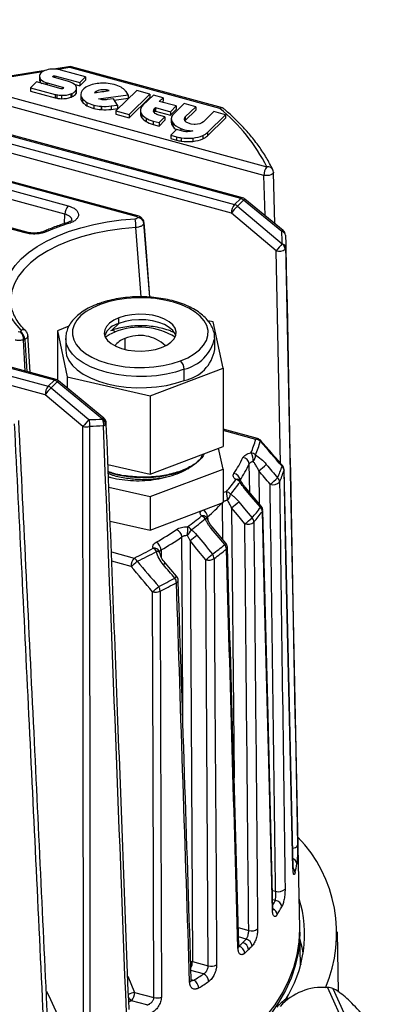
# Paper-space layout '_Trimétrica' of a CAD drawing. Header units: millimetres. Extents: x -45 to 45, y -53 to 63.
# Tile 5 of 5: x 12 to 40, y -13 to 62. Entities that reach past the tile are written whole.
import ezdxf

# ---------------------------------------------------------------- set-up
doc = ezdxf.new("R2010")
doc.units = ezdxf.units.MM

psp = doc.layouts.new('_Trimétrica')

# ---------------------------------------------------------------- linework, layer by layer
at = {"color": 7, "linetype": 'Continuous', "lineweight": 25}
for p, q in [((-10.992, 62.125), (30.482, 50.853)), ((30.249, 50.204), (-11.226, 61.476)), ((28.475, 48.432), (-13.74, 59.905)), ((28.606, 48.486), (-13.609, 59.959)), ((-14.215, 59.442), (28, 47.969)), ((27.767, 47.32), (-14.448, 58.793)), ((13.365, 58.216), (8.948, 57.512)), ((13.301, 58.128), (9.026, 57.447)), ((15.307, 58.525), (14.157, 58.342)), ((15.385, 58.46), (14.493, 58.318)), ((16.598, 57.759), (14.714, 58.271)), ((26.877, 55.336), (15.385, 58.46)), ((27.076, 55.372), (15.516, 58.513)), ((12.834, 57.354), (12.385, 56.915)), ((14.72, 56.841), (12.834, 57.354)), ((13.07, 57.793), (13.07, 57.535)), ((13.132, 57.604), (13.132, 57.347)), ((13.132, 57.347), (13.25, 57.241)), ((13.569, 57.313), (13.569, 57.154)), ((15.284, 57.402), (14.135, 57.715)), ((14.258, 57.835), (16.149, 57.321)), ((14.258, 57.835), (14.258, 57.681)), ((16.149, 57.321), (16.598, 57.759)), ((16.149, 57.064), (16.598, 57.502)), ((16.149, 57.321), (16.149, 57.064)), ((16.598, 57.759), (16.598, 57.502)), ((-17.067, 56.658), (15.258, 47.873)), ((20.469, 47.049), (-16.592, 57.121)), ((20.6, 47.103), (-16.461, 57.175)), ((12.385, 56.915), (14.263, 56.405)), ((12.385, 56.915), (12.385, 56.658)), ((12.385, 56.658), (14.263, 56.148)), ((13.668, 57.281), (14.833, 56.964)), ((13.668, 57.281), (13.668, 57.127)), ((14.833, 56.964), (14.833, 56.838)), ((14.88, 56.947), (14.88, 56.856)), ((15.737, 57.176), (16.149, 57.064)), ((15.878, 56.733), (15.878, 56.476)), ((15.878, 56.476), (15.914, 56.621)), ((15.917, 56.621), (15.917, 56.878)), ((17.409, 56.636), (17.409, 56.552)), ((18.198, 56.749), (18.198, 56.665)), ((18.299, 56.729), (18.299, 56.68)), ((20.516, 56.695), (18.922, 55.139)), ((19.853, 56.378), (19.696, 56.617)), ((21.524, 56.421), (20.516, 56.695)), ((15.024, 47.224), (-17.3, 56.009)), ((14.263, 56.405), (14.263, 56.148)), ((14.395, 56.374), (14.395, 56.117)), ((14.755, 56.334), (14.755, 56.077)), ((15.473, 56.438), (15.473, 56.181)), ((15.558, 56.473), (15.558, 56.216)), ((16.232, 56.401), (16.232, 56.144)), ((16.232, 56.385), (16.232, 56.127)), ((16.359, 56.077), (16.359, 55.82)), ((16.708, 55.795), (16.708, 55.538)), ((17.601, 56.052), (19.853, 56.378)), ((18.726, 56.069), (18.256, 56.001)), ((19.042, 55.587), (18.726, 56.069)), ((18.793, 55.967), (19.853, 56.121)), ((19.853, 56.378), (19.853, 56.121)), ((19.93, 54.865), (21.524, 56.421)), ((19.93, 54.608), (21.524, 56.164)), ((21.789, 56.349), (20.993, 55.572)), ((21.524, 56.421), (21.524, 56.164)), ((22.529, 56.148), (21.789, 56.349)), ((22.243, 55.868), (22.529, 56.148)), ((23.539, 55.516), (22.243, 55.868)), ((22.449, 55.812), (22.529, 55.89)), ((22.529, 56.148), (22.529, 55.89)), ((17.232, 55.59), (17.232, 55.333)), ((17.794, 55.495), (17.815, 55.494)), ((17.794, 55.495), (17.794, 55.238)), ((17.794, 55.238), (17.815, 55.236)), ((17.815, 55.494), (17.815, 55.236)), ((18.55, 55.516), (19.042, 55.587)), ((18.55, 55.516), (18.55, 55.258)), ((18.55, 55.258), (19.042, 55.33)), ((18.922, 55.139), (18.922, 54.882)), ((18.922, 55.139), (19.93, 54.865)), ((19.042, 55.587), (19.042, 55.33)), ((20.805, 55.172), (20.805, 54.914)), ((21.863, 55.302), (21.863, 55.045)), ((21.949, 55.388), (23.09, 55.078)), ((21.949, 55.388), (21.949, 55.13)), ((21.949, 55.13), (23.09, 54.82)), ((23.09, 55.078), (23.539, 55.516)), ((23.09, 54.82), (23.539, 55.259)), ((23.09, 55.078), (23.09, 54.82)), ((24.146, 55.704), (23.351, 54.927)), ((23.539, 55.516), (23.539, 55.259)), ((25.042, 55.461), (24.146, 55.704)), ((24.237, 54.675), (25.042, 55.461)), ((24.237, 54.418), (25.042, 55.203)), ((25.042, 55.461), (25.042, 55.203)), ((26.428, 55.084), (25.623, 54.299)), ((27.323, 54.841), (26.428, 55.084)), ((11.967, 45.801), (-19.444, 54.338)), ((12.098, 45.855), (-19.313, 54.392)), ((18.922, 54.882), (19.93, 54.608)), ((19.93, 54.865), (19.93, 54.608)), ((20.91, 54.874), (20.91, 54.617)), ((21.233, 54.589), (21.233, 54.331)), ((21.766, 54.366), (22.231, 54.24)), ((21.766, 54.366), (21.766, 54.109)), ((22.68, 54.678), (22.218, 54.804)), ((22.231, 54.24), (22.68, 54.678)), ((22.231, 53.982), (22.68, 54.421)), ((22.68, 54.678), (22.68, 54.421)), ((23.162, 54.527), (23.162, 54.27)), ((24.2, 54.387), (24.189, 54.405)), ((24.237, 54.675), (24.237, 54.418)), ((25.945, 53.496), (27.323, 54.841)), ((25.945, 53.238), (27.323, 54.583)), ((27.323, 54.841), (27.323, 54.583)), ((21.766, 54.109), (22.231, 53.982)), ((22.231, 54.24), (22.231, 53.982)), ((23.57, 53.718), (23.121, 53.279)), ((23.268, 54.229), (23.268, 53.972)), ((24.039, 53.591), (23.57, 53.718)), ((23.896, 53.796), (23.896, 53.629)), ((23.121, 53.279), (23.572, 53.157)), ((23.121, 53.279), (23.121, 53.022)), ((23.121, 53.022), (23.572, 52.9)), ((23.572, 53.157), (23.572, 52.9)), ((23.929, 53.082), (23.929, 52.825)), ((24.806, 53.065), (24.806, 52.808)), ((25.569, 53.256), (25.569, 52.999)), ((25.945, 53.496), (25.945, 53.238)), ((30.339, 47.119), (30.249, 50.204)), ((31.093, 46.499), (30.979, 50.411)), ((28, 47.969), (28.475, 48.432)), ((28.696, 48.314), (28.221, 47.851)), ((31.623, 45.909), (28.696, 48.314)), ((31.72, 45.984), (28.792, 48.39)), ((28.221, 47.851), (31.657, 44.962)), ((14.995, 46.515), (15.024, 47.224)), ((31.203, 44.43), (27.767, 47.32)), ((14.346, 34.568), (-27.869, 46.041)), ((20.86, 40.903), (20.457, 46.202)), ((21.07, 46.599), (21.274, 44.027)), ((21.514, 40.88), (21.07, 46.541)), ((-28.475, 45.523), (13.74, 34.05)), ((14.215, 34.514), (-28, 45.987)), ((13.507, 33.401), (-28.708, 44.875)), ((31.932, 44.859), (31.936, 44.658)), ((32.998, -7.446), (31.933, 44.859)), ((21.53, 40.879), (21.28, 43.996)), ((31.524, 28.157), (31.203, 44.43)), ((19.159, 38.872), (19.159, 39.3)), ((15.327, 38.644), (14.444, 38.311)), ((19.159, 38.872), (18.578, 38.316)), ((26.374, 38.98), (25.971, 39.071)), ((27.123, 35.432), (26.374, 38.98)), ((12.352, 35.11), (12.187, 38.012)), ((14.444, 38.311), (15.194, 34.764)), ((14.444, 38.311), (14.444, 34.529)), ((15.084, 37.729), (15.084, 36.872)), ((19.602, 37.703), (19.602, 36.879)), ((26.484, 36.872), (26.484, 37.729)), ((11.983, 35.21), (11.858, 37.608)), ((11.952, 37.642), (12.109, 35.176)), ((15.194, 34.764), (21.533, 33.324)), ((15.194, 34.764), (15.194, 33.928)), ((21.533, 33.324), (27.123, 35.432)), ((24.151, 34.503), (24.151, 35.36)), ((27.123, 35.432), (27.123, 29.432)), ((13.74, 34.05), (14.215, 34.514)), ((14.436, 34.396), (13.961, 33.933)), ((13.961, 33.933), (16.858, 31.497)), ((17.909, 31.542), (14.436, 34.396)), ((18.005, 31.618), (14.532, 34.471)), ((16.403, 30.966), (13.507, 33.401)), ((21.533, 33.324), (21.533, 27.324)), ((29.763, 30.044), (27.123, 30.762)), ((29.632, 29.99), (27.123, 30.672)), ((21.533, 27.324), (27.123, 29.432)), ((27.123, 27.718), (26.788, 29.306)), ((18.312, 28.056), (21.533, 27.324)), ((29.164, 25.909), (29.134, 28.11)), ((21.533, 25.61), (27.123, 27.718)), ((23.737, 27.508), (23.737, 27.465)), ((27.123, 27.718), (27.123, 25.146)), ((29.862, 27.58), (29.896, 25.043)), ((28.434, 26.872), (28.434, 26.839)), ((18.38, 26.326), (21.533, 25.61)), ((27.123, 25.932), (27.381, 25.984)), ((21.533, 25.61), (21.533, 23.038)), ((21.533, 23.038), (27.123, 25.146)), ((27.117, 22.304), (27.091, 25.134)), ((18.481, 23.731), (21.533, 23.038)), ((25.946, 24.048), (25.951, 23.846)), ((27.339, 22.041), (26.308, 23.262)), ((18.573, 21.377), (20.321, 20.902)), ((22.379, 21.516), (22.396, 20.976)), ((20.087, 20.254), (18.601, 20.658)), ((23.567, 19.511), (22.685, 20.527)), ((30.905, -4.55), (31.151, -4.617)), ((31.135, -5.325), (30.923, -5.267)), ((28.294, -7.399), (29.087, -7.615)), ((28.899, -8.276), (28.314, -8.117)), ((33.051, -10.275), (32.999, -7.748)), ((35.95, -12.338), (35.875, -7.726)), ((28.334, -8.812), (28.347, -8.815)), ((24.783, -10.004), (25.99, -10.332)), ((33.071, -10.197), (33.048, -10.127)), ((33.048, -10.158), (33.067, -10.213)), ((19.845, -11.126), (20.355, -12.359)), ((25.633, -10.947), (24.671, -10.686)), ((24.685, -11.416), (24.695, -11.399)), ((24.694, -11.381), (24.879, -11.432)), ((35.113, -11.986), (37.771, -17.893)), ((35.527, -12.052), (38.395, -18.424)), ((20.355, -12.359), (21.829, -12.76)), ((33.849, -12.069), (33.606, -12.12)), ((21.288, -13.325), (20.122, -13.008))]:
    psp.add_line(p, q, dxfattribs=at)
at = {"color": 7, "linetype": 'Continuous', "lineweight": 25, "flags": 128}
for points in [[(30.982, 50.439), (30.981, 50.425), (30.954, 50.356), (30.889, 50.292), (30.79, 50.24), (30.665, 50.203), (30.526, 50.183), (30.383, 50.184), (30.249, 50.204)], [(11.671, 38.36), (11.207, 38.874), (10.843, 39.407), (10.581, 39.957), (10.423, 40.517), (10.371, 41.082), (10.425, 41.648), (10.585, 42.207), (10.85, 42.757), (11.217, 43.29), (11.682, 43.803), (12.241, 44.29), (12.889, 44.747), (13.62, 45.169), (14.427, 45.554), (15.302, 45.896), (16.238, 46.193), (17.224, 46.442), (18.253, 46.64), (19.315, 46.787), (20.399, 46.879)], [(20.457, 46.202), (19.367, 46.108), (18.301, 45.956), (17.27, 45.75), (16.286, 45.49), (15.359, 45.18), (14.497, 44.823), (13.711, 44.423), (13.007, 43.984), (12.394, 43.51), (11.878, 43.006), (11.465, 42.478), (11.157, 41.931), (10.96, 41.371), (10.874, 40.803), (10.871, 40.596)], [(21.062, 46.65), (21.055, 46.678), (21.049, 46.695)], [(23.856, 35.997), (24.421, 36.244), (24.913, 36.53), (25.321, 36.849), (25.636, 37.195), (25.853, 37.56), (25.966, 37.938), (25.974, 38.32), (25.876, 38.699), (25.675, 39.067), (25.374, 39.416), (24.98, 39.74), (24.5, 40.031), (23.944, 40.284), (23.324, 40.494), (22.653, 40.657), (21.943, 40.768), (21.21, 40.827), (20.468, 40.831), (19.733, 40.78), (19.019, 40.677), (18.34, 40.522), (17.712, 40.319)], [(17.712, 40.319), (17.146, 40.071), (16.654, 39.785), (16.247, 39.466), (15.931, 39.12), (15.715, 38.755), (15.601, 38.377), (15.593, 37.995), (15.691, 37.616), (15.893, 37.248), (16.194, 36.899), (16.588, 36.575), (17.068, 36.284), (17.623, 36.031), (18.243, 35.821), (18.915, 35.658), (19.624, 35.547), (20.358, 35.488), (21.1, 35.484), (21.835, 35.535), (22.549, 35.638), (23.227, 35.793), (23.856, 35.997)], [(19.159, 39.3), (18.758, 39.115), (18.434, 38.893), (18.2, 38.643), (18.066, 38.374), (18.036, 38.097), (18.112, 37.822), (18.291, 37.56), (18.565, 37.321), (18.924, 37.114), (19.355, 36.947), (19.841, 36.827), (20.363, 36.758), (20.902, 36.743), (21.436, 36.782), (21.944, 36.873), (22.408, 37.015)], [(22.408, 37.015), (22.81, 37.2), (23.134, 37.422), (23.367, 37.672), (23.502, 37.941), (23.531, 38.218), (23.455, 38.493), (23.277, 38.755), (23.003, 38.994), (22.643, 39.201), (22.212, 39.368), (21.726, 39.488), (21.204, 39.557), (20.666, 39.573), (20.132, 39.534), (19.623, 39.442), (19.159, 39.3)], [(23.502, 37.943), (23.455, 38.065), (23.277, 38.327), (23.003, 38.566), (22.643, 38.773), (22.212, 38.939), (21.726, 39.06), (21.204, 39.129), (20.666, 39.144), (20.132, 39.105), (19.623, 39.013), (19.159, 38.872)], [(24.151, 35.36), (23.493, 35.146), (22.785, 34.98), (22.04, 34.865), (21.271, 34.804), (20.493, 34.797), (19.721, 34.845), (18.968, 34.946), (18.249, 35.099), (17.578, 35.302), (16.966, 35.549), (16.425, 35.837), (15.966, 36.16), (15.596, 36.513), (15.323, 36.888), (15.151, 37.279), (15.085, 37.678), (15.084, 37.711)], [(18.111, 37.824), (18.415, 38.018), (18.864, 38.222)], [(15.084, 36.872), (15.085, 36.821), (15.151, 36.422), (15.323, 36.031), (15.596, 35.656), (15.966, 35.303), (16.425, 34.98), (16.966, 34.692), (17.578, 34.444), (18.249, 34.242), (18.968, 34.089), (19.721, 33.988), (20.493, 33.94), (21.271, 33.947), (22.04, 34.008), (22.785, 34.123), (23.493, 34.289), (24.151, 34.503)], [(16.437, -14.853), (16.419, 10.805), (16.403, 30.966)], [(16.901, 30.975), (16.911, 15.395), (16.917, 5.315), (16.923, -4.766), (16.928, -14.846)], [(31.797, 27.667), (31.797, 27.662), (31.791, 27.621)], [(32.479, -2.886), (32.246, 7.486), (32.094, 14.198), (31.943, 20.909), (31.791, 27.621)], [(32.484, -2.829), (32.151, 11.949), (31.796, 27.681)], [(28.543, 26.716), (28.54, 26.72), (28.526, 26.728), (28.502, 26.731), (28.47, 26.729), (28.431, 26.721)], [(28.775, 26.225), (28.806, 26.26), (28.825, 26.285), (28.832, 26.3), (28.826, 26.304)], [(29.99, 24.786), (29.309, 25.592), (28.775, 26.225)], [(30.047, 24.864), (29.497, 25.515), (28.831, 26.302)], [(28.331, 25.214), (28.898, 24.519), (29.344, 23.974)], [(28.793, 23.517), (28.225, 24.211), (27.78, 24.757)], [(27.78, 24.757), (27.942, 6.784), (27.966, 4.061)], [(30.912, -6.074), (30.648, 4.306), (30.476, 11.023), (30.305, 17.74), (30.133, 24.457)], [(30.941, -5.983), (30.566, 8.807), (30.165, 24.552)], [(25.941, 23.868), (25.936, 23.877), (25.92, 23.892), (25.895, 23.902), (25.86, 23.908), (25.818, 23.91), (25.768, 23.906)], [(27.252, 21.932), (26.674, 22.616), (26.22, 23.153)], [(24.051, 8.222), (24.01, 15.344), (23.968, 22.513)], [(24.602, 22.232), (24.705, 4.18), (24.783, -10.004)], [(25.797, 20.773), (25.128, 21.59), (24.602, 22.232)], [(22.269, 21.321), (22.264, 21.335), (22.247, 21.355), (22.221, 21.371), (22.186, 21.384), (22.142, 21.394), (22.09, 21.4), (22.032, 21.403)], [(25.99, -10.332), (25.883, 7.087), (25.797, 20.773)], [(26.44, 20.853), (26.505, 10.276), (26.547, 3.432), (26.588, -3.411), (26.628, -10.255)], [(21.829, -12.76), (21.772, 4.645), (21.725, 18.321)], [(22.305, 18.362), (22.339, 7.794), (22.361, 0.956), (22.382, -5.882), (22.404, -12.721)], [(32.451, -1.327), (32.453, -1.327), (32.568, -1.302), (32.669, -1.263), (32.747, -1.214), (32.798, -1.157), (32.819, -1.096)], [(32.484, -2.829), (32.485, -2.846), (32.479, -2.886)], [(30.941, -5.983), (30.934, -6.029), (30.912, -6.074)], [(13.435, -23.148), (15.157, -22.721), (16.828, -22.244), (18.443, -21.718), (19.996, -21.145), (21.482, -20.526), (22.895, -19.864), (24.232, -19.161), (25.488, -18.419), (26.659, -17.642), (27.74, -16.83), (28.728, -15.988), (29.619, -15.117), (30.412, -14.222), (31.102, -13.304), (31.689, -12.368), (32.168, -11.415), (32.541, -10.45), (32.804, -9.475), (32.957, -8.494), (32.999, -7.511), (32.998, -7.446)], [(32.999, -7.752), (32.985, -8.399), (32.874, -9.364), (32.657, -10.324), (32.335, -11.277), (31.908, -12.218), (31.377, -13.145), (30.745, -14.055), (30.014, -14.946), (29.186, -15.813), (28.263, -16.655), (27.249, -17.468), (26.146, -18.251), (24.959, -18.999), (23.692, -19.712), (22.347, -20.387), (20.931, -21.021), (19.446, -21.613), (17.899, -22.16), (16.294, -22.661), (14.636, -23.114), (12.931, -23.518)], [(33.256, -9.338), (33.18, -8.935), (33.009, -8.256)], [(24.649, -9.981), (24.703, -9.988), (24.783, -10.004)], [(13.6, -12.27), (13.925, -12.915), (14.589, -14.351)], [(20.122, -13.008), (19.998, -13.061), (19.907, -13.101)]]:
    psp.add_lwpolyline(points, dxfattribs=at)
at = {"color": 7, "linetype": 'Continuous', "lineweight": 25}
for centre, radius, start, end in [((15.385, 58.031), 0.5, 74.79549, 99.04747), ((15.293, 58.428), 0.0977, 18.81715, 81.85307), ((15.495, 58.38), 0.136, 80.83477, 143.86459), ((18.058, 44.555), 13.929, 26.88324, 50.71921), ((31.27, 50.203), 1.022, 140.49954, 179.94405), ((30.566, 50.446), 0.416, 27.91216, 101.62249), ((30.482, 50.424), 0.5, 1.72089, 25.60681), ((28.585, 48.352), 0.136, 80.83477, 143.86459), ((28.314, 47.861), 0.593, 49.82051, 74.20073), ((28.475, 48.003), 0.5, 50.58735, 74.79549), ((28.86, 48.203), 0.198, 110.03121, 145.93196), ((16.046, 47.223), 1.022, 140.49954, 179.94405), ((28.789, 47.319), 1.022, 140.49954, 179.94405), ((31.256, 44.796), 4.306, 134.80462, 144.11653), ((27.839, 47.398), 0.593, 49.82051, 74.20073), ((16.675, 46.219), 3.782, 359.74529, 10.05006), ((20.578, 46.969), 0.136, 80.93112, 143.85041), ((20.624, 46.507), 0.465, 23.82646, 96.09475), ((20.568, 46.462), 0.508, 9.01523, 89.31268), ((19.89, 31.737), 15.478, 107.12628, 113.79378), ((15.216, 46.426), 0.154, 41.37083, 102.14457), ((20.574, 46.541), 0.5, 4.59624, 12.58719), ((20.943, 46.571), 0.13, 346.9059, 4.47881), ((12.076, 45.722), 0.135, 80.07684, 143.97545), ((13.518, 45.724), 0.217, 53.82834, 110.21322), ((31.788, 45.798), 0.198, 110.03121, 145.93196), ((31.563, 45.573), 0.342, 7.29054, 79.81554), ((31.402, 45.598), 0.5, 3.51203, 50.58735), ((34.692, 41.906), 4.306, 134.80462, 144.11653), ((31.42, 45.208), 0.808, 254.39064, 304.5311), ((31.291, 44.501), 0.588, 4.08322, 51.54326), ((31.578, 44.609), 0.361, 7.84242, 77.38831), ((31.775, 44.667), 0.162, 309.81044, 357.03007), ((17.589, 40.179), 0.186, 48.39638, 106.54494), ((19.499, 37.365), 1.545, 102.7205, 158.58911), ((20.752, 33.32), 5.253, 59.01928, 111.0681), ((10.839, 37.587), 1.018, 1.18668, 39.52953), ((11.176, 37.6), 0.777, 3.12528, 54.72348), ((11.783, 38.02), 0.359, 48.28697, 108.31442), ((18.597, 37.893), 0.424, 50.99292, 92.6459), ((19.985, 36.411), 1.347, 106.49684, 146.89186), ((20.746, 35.129), 2.817, 45.7681, 113.9595), ((23.442, 38.387), 3.109, 283.18659, 348.11836), ((11.658, 38.296), 0.717, 286.13257, 294.19553), ((23.635, 37.344), 2.888, 280.29221, 350.58189), ((23.308, 35.356), 0.843, 0.30612, 49.48897), ((14.528, 33.4), 1.022, 140.49954, 179.94405), ((16.996, 30.877), 4.306, 134.80462, 144.11653), ((13.579, 33.48), 0.593, 49.82051, 74.20073), ((14.324, 34.434), 0.136, 80.83477, 143.86459), ((14.053, 33.943), 0.593, 49.82051, 74.20073), ((14.215, 34.085), 0.5, 50.58735, 74.79549), ((14.6, 34.285), 0.198, 110.03121, 145.93196), ((19.892, 28.441), 4.306, 134.80462, 144.11653), ((16.635, 31.881), 0.945, 255.78523, 286.34745), ((16.118, 31.172), 0.808, 345.84917, 23.68056), ((18.073, 31.431), 0.198, 110.03121, 145.93196), ((17.202, 31.198), 0.785, 347.31748, 25.97457), ((17.543, 31.082), 0.588, 4.08322, 51.54326), ((17.819, 31.454), 0.454, 289.32304, 313.24747), ((17.687, 31.231), 0.5, 2.26128, 50.58735), ((18.017, 31.251), 0.17, 311.44466, 359.84875), ((20.946, 32.479), 9.035, 337.01541, 344.01371), ((21.189, 32.361), 9.14, 337.01541, 344.01371), ((29.741, 29.91), 0.136, 80.83477, 143.86459), ((29.59, 29.414), 0.578, 48.0729, 85.80103), ((29.632, 29.562), 0.5, 41.22223, 74.79549), ((29.916, 29.92), 0.096, 307.90694, 342.558), ((28.149, 28.296), 1.293, 359.88106, 30.40419), ((29.197, 28.365), 0.589, 46.44668, 83.52046), ((28.856, 28.759), 0.748, 321.52914, 2.56807), ((19.173, 33.153), 10.516, 326.67222, 334.29918), ((19.498, 32.748), 10.694, 326.67222, 334.29918), ((28.599, 28.058), 0.537, 5.58708, 84.71581), ((24.991, 33.843), 7.935, 307.87468, 313.3255), ((22.281, 30.962), 9.836, 336.49811, 342.07785), ((31.578, 28.015), 0.101, 307.86484, 342.635), ((31.346, 27.601), 0.445, 2.62077, 48.64683), ((31.298, 27.656), 0.5, 1.29621, 41.09097), ((27.875, 26.821), 0.561, 5.2162, 81.29725), ((22.387, 30.662), 9.883, 336.49811, 342.07785), ((17.511, 34.495), 13.033, 319.22759, 324.37465), ((17.714, 34.401), 13.184, 319.22759, 324.37465), ((28.231, 26.637), 0.295, 57.58986, 115.38178), ((27.987, 26.309), 0.606, 42.87708, 78.73512), ((28.105, 26.475), 0.5, 28.87034, 55.30698), ((25.935, 32.734), 7.825, 307.78466, 313.30086), ((30.956, 27.198), 0.686, 250.69458, 316.06476), ((30.99, 26.7), 0.461, 2.70989, 47.482), ((24.713, 25.325), 2.749, 359.72899, 13.87264), ((27.237, 25.388), 0.612, 41.08427, 76.39169), ((26.703, 25.986), 1.015, 318.37488, 348.92366), ((15.217, 36.186), 16.2, 311.47183, 316.9007), ((23.753, 30.179), 6.753, 306.59646, 312.6752), ((25.58, 23.762), 0.375, 45.48346, 106.59802), ((25.322, 24.003), 0.626, 4.06735, 64.56088), ((18.663, 33.138), 14.073, 319.3681, 323.59435), ((18.752, 32.849), 14.14, 319.3681, 323.59435), ((29.913, 24.902), 0.14, 303.50537, 343.85209), ((29.625, 24.432), 0.508, 2.80738, 44.12262), ((29.665, 24.541), 0.5, 1.46358, 40.19718), ((30.011, 24.552), 0.154, 322.17659, 359.95282), ((12.72, 39.457), 19.946, 305.86766, 309.74317), ((12.868, 39.421), 20.177, 305.86766, 309.74317), ((25.27, 23.531), 0.623, 36.99614, 71.06518), ((25.473, 23.692), 0.5, 20.84067, 42.33029), ((24.769, 28.937), 6.75, 306.58805, 312.66422), ((29.017, 24.254), 0.77, 253.06588, 307.25173), ((28.956, 23.615), 0.528, 2.79976, 42.74527), ((10.003, 42.978), 24.075, 299.90704, 304.29699), ((23.302, 22.478), 0.666, 3.00322, 66.45297), ((35.304, 22.634), 10.917, 176.53297, 180.08481), ((23.28, 23.686), 1.538, 315.9919, 336.37794), ((24.175, 22.71), 0.628, 34.94079, 68.35067), ((20.297, 27.993), 7.192, 306.77224, 312.11064), ((26.09, 23.345), 0.231, 304.19382, 339.37125), ((21.676, 21.488), 0.704, 2.34129, 62.00527), ((10.172, 42.739), 24.483, 299.90704, 304.29699), ((13.733, 38.241), 21.184, 306.43878, 309.65641), ((27.101, 22.143), 0.259, 305.68509, 336.81243), ((26.792, 21.562), 0.59, 2.68333, 38.81085), ((26.957, 21.718), 0.5, 1.65743, 40.15629), ((7.649, 47.579), 29.533, 295.40863, 298.58549), ((7.738, 47.637), 29.876, 295.40863, 298.58549), ((21.857, 21.226), 0.427, 27.09064, 100.37224), ((21.478, 21.079), 0.642, 30.25549, 61.93881), ((21.78, 21.217), 0.5, 12.04327, 25.02603), ((21.51, 26.514), 7.165, 306.7519, 312.12006), ((25.823, 20.825), 0.618, 2.60749, 37.20293), ((13.798, 37.976), 21.284, 306.43878, 309.65641), ((27.271, 21.739), 0.185, 306.39784, 356.66676), ((21.109, 20.253), 1.022, 140.49954, 179.94405), ((13.878, 28.061), 9.976, 308.49295, 312.02303), ((19.979, 20.346), 0.653, 27.81303, 58.41563), ((22.361, 20.684), 0.36, 303.42613, 334.10876), ((26.022, 21.586), 0.844, 254.53676, 299.72694), ((8.495, 46.494), 30.971, 296.26213, 298.85915), ((8.535, 46.269), 31.118, 296.26213, 298.85915), ((23.246, 19.667), 0.357, 303.51912, 334.08038), ((22.844, 18.986), 0.712, 2.33619, 32.59713), ((23.473, 19.216), 0.217, 292.1271, 355.53091), ((23.189, 19.183), 0.5, 1.89937, 40.94192), ((15.821, 25.804), 9.532, 308.27448, 311.99956), ((21.953, 19.195), 0.904, 255.39289, 292.87539), ((21.548, 18.333), 0.757, 2.2095, 30.70285), ((25.192, -7.831), 10.632, 336.90238, 43.88015), ((32.311, -2.548), 0.458, 4.02862, 70.71888), ((32.204, -3.202), 0.437, 2.7648, 49.7044), ((23.799, -1.144), 9.073, 347.02274, 351.30269), ((31.378, -3.957), 0.697, 251.05948, 314.8497), ((23.919, -7.896), 9.441, 327.30167, 16.91733), ((20.968, 0.288), 11.615, 329.145, 331.09792), ((30.727, -6.459), 0.534, 4.18937, 65.83127), ((31.072, -5.868), 0.547, 5.44631, 83.30053), ((21.14, -0.03), 11.968, 327.72995, 331.08495), ((29.312, -6.869), 0.779, 253.26029, 306.39542), ((16.689, 3.686), 17.093, 314.30086, 315.58652), ((28.744, -8.859), 0.603, 4.35022, 75.1052), ((28.157, -8.828), 0.178, 307.61798, 1.31609), ((16.213, 4.174), 17.775, 313.04837, 314.30094), ((28.171, -9.405), 0.615, 4.09067, 73.41711), ((28.463, -9.133), 0.609, 4.22192, 74.26625), ((16.947, 3.334), 17.357, 314.30086, 315.58652), ((16.463, 3.83), 18.05, 313.04837, 314.30094), ((23.63, -9.975), 1.153, 333.979, 358.57709), ((26.215, -9.512), 0.85, 254.63377, 299.10476), ((11.301, 10.521), 25.812, 301.73709, 303.72643), ((25.358, -11.559), 0.671, 2.91419, 65.87102), ((24.484, -11.385), 0.211, 293.59264, 356.14612), ((24.577, -12.049), 0.687, 2.61821, 63.90392), ((11.476, 10.274), 26.211, 301.73709, 303.72643), ((20.623, -13.866), 1.531, 100.08153, 119.10074), ((20.504, -12.447), 0.679, 205.41674, 235.75301), ((19.333, -12.358), 1.022, 320.49954, 359.94405), ((22.058, -11.882), 0.907, 255.4336, 292.41682)]:
    psp.add_arc(centre, radius, start, end, dxfattribs=at)
for points in [[(13.368, 58.176), (13.239, 58.106), (13.15, 58.024), (13.101, 57.931)], [(13.873, 58.325), (13.677, 58.298), (13.509, 58.248), (13.368, 58.176)], [(14.473, 58.321), (14.272, 58.349), (14.072, 58.35), (13.873, 58.325)], [(14.714, 58.271), (14.636, 58.292), (14.558, 58.308), (14.473, 58.321)], [(13.101, 57.931), (13.05, 57.822), (13.061, 57.712), (13.132, 57.604)], [(13.132, 57.604), (13.216, 57.485), (13.363, 57.387), (13.569, 57.313)], [(13.569, 57.313), (13.601, 57.302), (13.634, 57.291), (13.668, 57.281)], [(14.135, 57.715), (14.087, 57.73), (14.064, 57.755), (14.071, 57.783)], [(14.071, 57.783), (14.086, 57.829), (14.169, 57.855), (14.258, 57.835)], [(15.455, 57.346), (15.4, 57.367), (15.345, 57.385), (15.284, 57.402)], [(15.887, 57.009), (15.821, 57.143), (15.673, 57.259), (15.455, 57.346)], [(14.751, 56.835), (14.74, 56.837), (14.73, 56.839), (14.72, 56.841)], [(14.88, 56.947), (14.969, 56.898), (14.878, 56.819), (14.751, 56.835)], [(14.833, 56.964), (14.851, 56.959), (14.866, 56.954), (14.88, 56.947)], [(15.558, 56.473), (15.714, 56.544), (15.819, 56.631), (15.878, 56.733)], [(15.878, 56.733), (15.926, 56.825), (15.929, 56.915), (15.887, 57.009)], [(16.63, 56.961), (16.367, 56.801), (16.224, 56.597), (16.232, 56.385)], [(17.1, 57.157), (16.918, 57.106), (16.764, 57.041), (16.63, 56.961)], [(18.173, 57.255), (17.798, 57.28), (17.425, 57.245), (17.1, 57.157)], [(17.286, 56.534), (17.663, 56.589), (18.039, 56.644), (18.417, 56.696)], [(17.409, 56.636), (17.359, 56.606), (17.316, 56.571), (17.286, 56.534)], [(18.198, 56.749), (17.912, 56.792), (17.596, 56.746), (17.409, 56.636)], [(18.787, 57.157), (18.591, 57.208), (18.388, 57.239), (18.173, 57.255)], [(18.299, 56.729), (18.266, 56.737), (18.232, 56.743), (18.198, 56.749)], [(18.417, 56.696), (18.379, 56.709), (18.34, 56.72), (18.299, 56.729)], [(19.315, 56.949), (19.161, 57.034), (18.988, 57.103), (18.787, 57.157)], [(19.631, 56.703), (19.551, 56.794), (19.447, 56.874), (19.315, 56.949)], [(19.696, 56.617), (19.677, 56.646), (19.655, 56.675), (19.631, 56.703)], [(14.263, 56.405), (14.306, 56.394), (14.35, 56.383), (14.395, 56.374)], [(14.263, 56.148), (14.306, 56.136), (14.35, 56.126), (14.395, 56.117)], [(14.395, 56.374), (14.514, 56.351), (14.629, 56.338), (14.755, 56.334)], [(14.395, 56.117), (14.514, 56.094), (14.629, 56.081), (14.755, 56.077)], [(14.755, 56.334), (15.021, 56.328), (15.26, 56.363), (15.473, 56.438)], [(14.755, 56.077), (15.021, 56.071), (15.26, 56.106), (15.473, 56.181)], [(15.473, 56.438), (15.502, 56.449), (15.531, 56.461), (15.558, 56.473)], [(15.473, 56.181), (15.502, 56.192), (15.531, 56.203), (15.558, 56.216)], [(15.558, 56.216), (15.714, 56.287), (15.819, 56.374), (15.878, 56.476)], [(16.232, 56.385), (16.238, 56.279), (16.282, 56.177), (16.359, 56.077)], [(16.232, 56.127), (16.238, 56.022), (16.282, 55.92), (16.359, 55.82)], [(16.359, 56.077), (16.443, 55.973), (16.557, 55.879), (16.708, 55.795)], [(16.359, 55.82), (16.443, 55.716), (16.557, 55.622), (16.708, 55.538)], [(16.708, 55.795), (16.859, 55.711), (17.033, 55.644), (17.232, 55.59)], [(17.981, 55.985), (17.845, 55.991), (17.717, 56.014), (17.601, 56.052)], [(18.256, 56.001), (18.165, 55.988), (18.076, 55.982), (17.981, 55.985)], [(16.708, 55.538), (16.859, 55.454), (17.033, 55.386), (17.232, 55.333)], [(17.232, 55.59), (17.411, 55.544), (17.596, 55.512), (17.794, 55.495)], [(17.232, 55.333), (17.411, 55.286), (17.596, 55.255), (17.794, 55.238)], [(17.815, 55.494), (18.066, 55.475), (18.309, 55.483), (18.55, 55.516)], [(17.815, 55.236), (18.066, 55.218), (18.309, 55.226), (18.55, 55.258)], [(20.891, 55.451), (20.832, 55.36), (20.804, 55.268), (20.805, 55.172)], [(20.805, 55.172), (20.808, 55.07), (20.842, 54.971), (20.91, 54.874)], [(20.993, 55.572), (20.954, 55.533), (20.92, 55.493), (20.891, 55.451)], [(21.922, 54.947), (21.787, 55.058), (21.769, 55.186), (21.863, 55.302)], [(21.863, 55.302), (21.889, 55.331), (21.92, 55.359), (21.949, 55.388)], [(21.863, 55.045), (21.889, 55.074), (21.92, 55.102), (21.949, 55.13)], [(20.805, 54.914), (20.808, 54.812), (20.842, 54.714), (20.91, 54.617)], [(20.91, 54.874), (20.985, 54.769), (21.092, 54.676), (21.233, 54.589)], [(20.91, 54.617), (20.985, 54.512), (21.092, 54.418), (21.233, 54.331)], [(21.233, 54.589), (21.384, 54.497), (21.56, 54.424), (21.766, 54.366)], [(21.233, 54.331), (21.384, 54.24), (21.56, 54.167), (21.766, 54.109)], [(22.218, 54.804), (22.094, 54.84), (21.999, 54.886), (21.922, 54.947)], [(23.249, 54.806), (23.19, 54.715), (23.162, 54.624), (23.162, 54.527)], [(23.162, 54.527), (23.165, 54.425), (23.2, 54.327), (23.268, 54.229)], [(23.351, 54.927), (23.311, 54.888), (23.277, 54.848), (23.249, 54.806)], [(24.189, 54.405), (24.14, 54.499), (24.158, 54.59), (24.237, 54.675)], [(24.907, 54.106), (24.583, 54.121), (24.305, 54.232), (24.2, 54.387)], [(25.623, 54.299), (25.49, 54.18), (25.26, 54.109), (24.982, 54.105)], [(23.162, 54.27), (23.165, 54.168), (23.2, 54.07), (23.268, 53.972)], [(23.268, 54.229), (23.391, 54.058), (23.605, 53.908), (23.896, 53.796)], [(23.896, 53.796), (24.167, 53.694), (24.482, 53.627), (24.815, 53.61)], [(24.41, 53.547), (24.277, 53.546), (24.16, 53.56), (24.039, 53.591)], [(24.815, 53.61), (24.696, 53.569), (24.557, 53.549), (24.41, 53.547)], [(24.982, 54.105), (24.957, 54.105), (24.932, 54.106), (24.907, 54.106)], [(23.572, 53.157), (23.687, 53.126), (23.805, 53.101), (23.929, 53.082)], [(23.572, 52.9), (23.687, 52.869), (23.805, 52.844), (23.929, 52.825)], [(23.929, 53.082), (24.219, 53.039), (24.516, 53.034), (24.806, 53.065)], [(23.929, 52.825), (24.219, 52.782), (24.516, 52.777), (24.806, 52.808)], [(24.806, 53.065), (25.092, 53.097), (25.349, 53.162), (25.569, 53.256)], [(24.806, 52.808), (25.092, 52.84), (25.349, 52.905), (25.569, 52.999)], [(25.569, 53.256), (25.725, 53.325), (25.847, 53.404), (25.945, 53.496)], [(25.569, 52.999), (25.725, 53.067), (25.847, 53.147), (25.945, 53.238)], [(20.574, 46.97), (20.567, 47.003), (20.527, 47.033), (20.469, 47.049)], [(31.657, 44.962), (31.654, 45.274), (31.643, 45.59), (31.623, 45.909)], [(31.936, 44.658), (32.242, 29.404), (32.536, 14.153), (32.819, -1.096)], [(11.438, 38.235), (11.496, 38.219), (11.567, 38.219), (11.625, 38.235)], [(16.858, 31.497), (17.212, 31.505), (17.563, 31.52), (17.909, 31.542)], [(17.969, 31.026), (17.617, 31.002), (17.261, 30.985), (16.901, 30.975)], [(19.726, -13.875), (19.152, 1.089), (18.567, 16.056), (17.969, 31.026)], [(31.64, 27.935), (31.086, 28.572), (30.531, 29.208), (29.975, 29.844)], [(30.435, 28.071), (30.724, 27.727), (31.013, 27.383), (31.302, 27.039)], [(30.729, 26.55), (30.44, 26.893), (30.151, 27.237), (29.862, 27.58)], [(28.775, 26.225), (28.644, 26.38), (28.526, 26.547), (28.431, 26.721)], [(31.151, -4.617), (31.014, 5.771), (30.873, 16.16), (30.729, 26.55)], [(31.45, 26.721), (31.593, 16.329), (31.733, 5.938), (31.87, -4.452)], [(29.087, -7.615), (28.991, 2.762), (28.893, 13.139), (28.793, 23.517)], [(29.483, 23.641), (29.582, 13.262), (29.679, 2.882), (29.774, -7.496)], [(24.69, 23.07), (24.847, 22.956), (24.991, 22.815), (25.12, 22.658)], [(25.12, 22.658), (25.518, 22.172), (25.917, 21.685), (26.315, 21.199)], [(28.265, -8.969), (27.973, 1.217), (27.678, 11.403), (27.382, 21.59)], [(20.556, 20.651), (21.105, 20.008), (21.652, 19.364), (22.199, 18.72)], [(23.443, 19.369), (23.149, 19.708), (22.854, 20.046), (22.559, 20.384)], [(21.725, 18.321), (21.18, 18.966), (20.634, 19.61), (20.087, 20.254)], [(24.569, -11.578), (24.234, -1.381), (23.896, 8.817), (23.555, 19.015)], [(35.527, -12.052), (35.43, -12.018), (35.291, -11.998), (35.113, -11.986)]]:
    psp.add_open_spline(points, degree=3, dxfattribs=at)
for points, knots in [([(13.08, 57.535), (13.077, 57.52), (13.063, 57.456), (13.102, 57.394), (13.132, 57.347)], [0, 0, 0, 0, 0.233524, 1, 1, 1, 1]), ([(27.145, 55.333), (27.138, 55.339), (27.107, 55.369), (27.043, 55.382), (26.957, 55.374), (26.905, 55.349), (26.877, 55.336)], [0, 0, 0, 0, 0.102916, 0.482721, 0.724335, 1, 1, 1, 1]), ([(30.933, 50.64), (30.854, 50.798), (30.629, 51.251), (30.187, 51.987), (29.579, 52.841), (28.881, 53.677), (28.111, 54.476), (27.497, 55.038), (27.153, 55.329), (27.098, 55.376)], [0, 0, 0, 0, 0.093933, 0.269646, 0.445768, 0.622419, 0.799493, 0.967832, 1, 1, 1, 1]), ([(23.268, 53.972), (23.342, 53.875), (23.417, 53.778), (23.558, 53.707), (23.559, 53.707)], [0, 0, 0, 0, 0.997992, 1, 1, 1, 1]), ([(15.258, 47.873), (15.494, 47.809), (15.693, 47.713), (15.901, 47.54), (15.956, 47.478), (16.033, 47.347), (16.053, 47.28), (16.061, 47.143), (16.047, 47.075), (15.986, 46.943), (15.937, 46.879), (15.811, 46.76), (15.732, 46.704), (15.549, 46.606), (15.446, 46.564), (15.332, 46.528)], [0, 0, 0, 0, 0.25, 0.25, 0.375, 0.375, 0.5, 0.5, 0.625, 0.625, 0.75, 0.75, 0.875, 0.875, 1, 1, 1, 1]), ([(15.558, 46.791), (15.556, 46.808), (15.552, 46.844), (15.532, 46.896), (15.502, 46.948), (15.461, 46.999), (15.403, 47.052), (15.319, 47.11), (15.194, 47.174), (15.083, 47.207), (15.024, 47.224)], [0, 0, 0, 0, 0.096202, 0.194872, 0.295418, 0.397183, 0.499475, 0.634345, 0.804728, 1, 1, 1, 1]), ([(15.558, 46.765), (15.552, 46.757), (15.542, 46.743), (15.412, 46.66), (15.265, 46.606), (15.184, 46.577)], [0, 0, 0, 0, 0.410794, 0.6785, 1, 1, 1, 1]), ([(20.399, 46.879), (20.443, 46.882), (20.485, 46.892), (20.549, 46.925), (20.569, 46.947), (20.574, 46.97)], [0, 0, 0, 0, 0.5, 0.5, 1, 1, 1, 1]), ([(21.05, 46.694), (21.032, 46.739), (20.997, 46.831), (20.895, 46.949), (20.761, 47.047), (20.653, 47.085), (20.599, 47.103)], [0, 0, 0, 0, 0.237324, 0.487588, 0.743985, 1, 1, 1, 1]), ([(15.184, 46.577), (15.018, 46.524), (14.539, 46.37), (13.959, 46.151), (13.559, 45.978), (13.443, 45.927)], [0, 0, 0, 0, 0.272137, 0.78947, 1, 1, 1, 1]), ([(21.07, 46.541), (21.066, 46.529), (21.059, 46.503), (21.038, 46.465), (21.009, 46.427), (20.971, 46.39), (20.925, 46.355), (20.863, 46.317), (20.773, 46.274), (20.636, 46.228), (20.52, 46.212), (20.457, 46.202)], [0, 0, 0, 0, 0.0788858, 0.1601716, 0.2434689, 0.3283206, 0.4142129, 0.5005921, 0.6236546, 0.793462, 1, 1, 1, 1]), ([(13.646, 45.899), (13.417, 45.798), (13.131, 45.734), (12.686, 45.708), (12.535, 45.711), (12.241, 45.74), (12.1, 45.765), (11.967, 45.801)], [0, 0, 0, 0, 0.5, 0.5, 0.75, 0.75, 1, 1, 1, 1]), ([(13.443, 45.928), (13.369, 45.899), (13.208, 45.838), (12.882, 45.784), (12.486, 45.775), (12.232, 45.827), (12.097, 45.855)], [0, 0, 0, 0, 0.202202, 0.436323, 0.702597, 1, 1, 1, 1]), ([(31.902, 45.616), (31.912, 45.436), (31.926, 45.182), (31.931, 44.932), (31.932, 44.859)], [0, 0, 0, 0, 0.709096, 1, 1, 1, 1]), ([(26.475, 37.751), (26.477, 37.786), (26.489, 37.961), (26.415, 38.274), (26.255, 38.676), (26.002, 39.058), (25.665, 39.418), (25.244, 39.751), (24.745, 40.051), (24.179, 40.312), (23.557, 40.528), (22.891, 40.699), (22.191, 40.821), (21.47, 40.893), (20.739, 40.915), (20.008, 40.887), (19.29, 40.809), (18.596, 40.681), (18.01, 40.527), (17.67, 40.406), (17.536, 40.358)], [0, 0, 0, 0, 0.013496, 0.068152, 0.122851, 0.178783, 0.236611, 0.296167, 0.356743, 0.417616, 0.478347, 0.538859, 0.599171, 0.659339, 0.719429, 0.779506, 0.839626, 0.899849, 0.960247, 1, 1, 1, 1]), ([(12.021, 38.289), (11.946, 38.365), (11.727, 38.587), (11.43, 38.964), (11.158, 39.42), (10.976, 39.882), (10.88, 40.282), (10.881, 40.529), (10.882, 40.62)], [0, 0, 0, 0, 0.100785, 0.293519, 0.487153, 0.683226, 0.883242, 1, 1, 1, 1]), ([(17.536, 40.358), (17.431, 40.316), (17.125, 40.196), (16.662, 39.963), (16.176, 39.645), (15.766, 39.287), (15.441, 38.894), (15.218, 38.473), (15.095, 38.072), (15.094, 37.815), (15.093, 37.707)], [0, 0, 0, 0, 0.073258, 0.212891, 0.353335, 0.494316, 0.634407, 0.771441, 0.903527, 1, 1, 1, 1]), ([(23.365, 38.163), (23.275, 38.206), (23.016, 38.33), (22.534, 38.476), (21.936, 38.606), (21.315, 38.678), (20.684, 38.697), (20.056, 38.661), (19.442, 38.571), (18.925, 38.447), (18.627, 38.342), (18.511, 38.301)], [0, 0, 0, 0, 0.066062, 0.189911, 0.31281, 0.434726, 0.556086, 0.677441, 0.799259, 0.92212, 1, 1, 1, 1]), ([(11.625, 38.235), (11.659, 38.25), (11.682, 38.271), (11.698, 38.316), (11.691, 38.34), (11.671, 38.36)], [0, 0, 0, 0, 0.5, 0.5, 1, 1, 1, 1]), ([(12.184, 37.92), (12.186, 37.894), (12.191, 37.83), (12.112, 37.73), (12.005, 37.671), (11.952, 37.642)], [0, 0, 0, 0, 0.257739, 0.628955, 1, 1, 1, 1]), ([(12.192, 37.919), (12.188, 37.952), (12.18, 38.019), (12.145, 38.117), (12.093, 38.209), (12.045, 38.262), (12.021, 38.288)], [0, 0, 0, 0, 0.246456, 0.496888, 0.748982, 1, 1, 1, 1]), ([(11.858, 37.608), (11.76, 37.58), (11.644, 37.562), (11.413, 37.555), (11.299, 37.565), (11.205, 37.586)], [0, 0, 0, 0, 0.5, 0.5, 1, 1, 1, 1]), ([(13.448, -15.783), (13.257, -11.752), (12.88, -3.771), (12.309, 8.085), (11.741, 19.705), (11.357, 27.374), (11.167, 31.168)], [0, 0, 0, 0, 0.257614, 0.510152, 0.757614, 1, 1, 1, 1]), ([(13.742, -15.532), (13.382, -7.83), (12.651, 7.819), (11.882, 23.476), (11.492, 31.427)], [0, 0, 0, 0, 0.492188, 1, 1, 1, 1]), ([(19.926, -13.658), (19.645, -6.291), (19.074, 8.676), (18.486, 23.648), (18.187, 31.251)], [0, 0, 0, 0, 0.492188, 1, 1, 1, 1]), ([(31.674, 27.984), (31.423, 28.272), (30.869, 28.908), (30.313, 29.543), (30.008, 29.891)], [0, 0, 0, 0, 0.452476, 1, 1, 1, 1]), ([(25.656, 28.879), (25.654, 28.871), (25.609, 28.673), (25.267, 28.309), (24.644, 27.824), (24.038, 27.584), (23.737, 27.465)], [0, 0, 0, 0, 0.013297, 0.342194, 0.674166, 1, 1, 1, 1]), ([(25.586, 28.852), (25.521, 28.726), (25.351, 28.391), (24.727, 27.914), (24.065, 27.642), (23.737, 27.508)], [0, 0, 0, 0, 0.234019, 0.620311, 1, 1, 1, 1]), ([(28.649, 28.593), (28.688, 28.674), (28.765, 28.749), (28.924, 28.842), (28.985, 28.87), (29.117, 28.916), (29.188, 28.936), (29.264, 28.951)], [0, 0, 0, 0, 0.5, 0.5, 0.75, 0.75, 1, 1, 1, 1]), ([(29.603, 28.792), (29.747, 28.712), (29.892, 28.605), (30.174, 28.359), (30.308, 28.222), (30.435, 28.071)], [0, 0, 0, 0, 0.5, 0.5, 1, 1, 1, 1]), ([(24.425, 27.732), (24.473, 27.762), (24.586, 27.833), (24.697, 27.903), (24.762, 27.944)], [0, 0, 0, 0, 0.425193, 1, 1, 1, 1]), ([(29.442, 28.294), (29.421, 28.289), (29.376, 28.279), (29.313, 28.257), (29.253, 28.229), (29.201, 28.194), (29.159, 28.154), (29.143, 28.125), (29.134, 28.11)], [0, 0, 0, 0, 0.14371, 0.300269, 0.467447, 0.642236, 0.821038, 1, 1, 1, 1]), ([(29.862, 27.58), (29.845, 27.616), (29.807, 27.695), (29.74, 27.823), (29.664, 27.957), (29.6, 28.062), (29.544, 28.149), (29.497, 28.22), (29.459, 28.27), (29.442, 28.294)], [0, 0, 0, 0, 0.134655, 0.301064, 0.499757, 0.676963, 0.749851, 0.884633, 1, 1, 1, 1]), ([(23.737, 27.508), (23.368, 27.401), (22.623, 27.186), (21.326, 27.069), (20.018, 27.125), (18.985, 27.281), (18.477, 27.469), (18.333, 27.523)], [0, 0, 0, 0, 0.226501, 0.456941, 0.683442, 0.909942, 1, 1, 1, 1]), ([(23.737, 27.465), (23.368, 27.359), (22.623, 27.143), (21.326, 27.026), (20.018, 27.082), (18.985, 27.238), (18.478, 27.426), (18.334, 27.479)], [0, 0, 0, 0, 0.226579, 0.4571, 0.683679, 0.910258, 1, 1, 1, 1]), ([(22.826, 27.092), (22.483, 27.029), (21.798, 26.903), (20.68, 26.886), (19.592, 27.005), (18.788, 27.175), (18.417, 27.338), (18.339, 27.372)], [0, 0, 0, 0, 0.235911, 0.471362, 0.701736, 0.936877, 1, 1, 1, 1]), ([(24.418, 27.742), (24.364, 27.703), (24.134, 27.541), (23.603, 27.31), (23.085, 27.165), (22.826, 27.092)], [0, 0, 0, 0, 0.136168, 0.568629, 1, 1, 1, 1]), ([(28.105, 26.903), (28.008, 26.97), (27.945, 27.049), (27.907, 27.171), (27.904, 27.213), (27.918, 27.295), (27.934, 27.336), (27.96, 27.375)], [0, 0, 0, 0, 0.5, 0.5, 0.75, 0.75, 1, 1, 1, 1]), ([(22.826, 27.092), (22.559, 27.025), (22.027, 26.892), (21.153, 26.799), (20.262, 26.788), (19.391, 26.872), (18.741, 26.984), (18.421, 27.09), (18.349, 27.114)], [0, 0, 0, 0, 0.18891, 0.378352, 0.566879, 0.75629, 0.945087, 1, 1, 1, 1]), ([(28.831, 26.302), (28.782, 26.363), (28.675, 26.494), (28.589, 26.638), (28.543, 26.716)], [0, 0, 0, 0, 0.458061, 1, 1, 1, 1]), ([(27.699, 25.791), (27.726, 25.773), (27.782, 25.736), (27.865, 25.675), (27.948, 25.607), (28.056, 25.512), (28.187, 25.383), (28.283, 25.27), (28.331, 25.214)], [0, 0, 0, 0, 0.1217062, 0.2452802, 0.3712663, 0.5001832, 0.7483796, 1, 1, 1, 1]), ([(27.461, 25.312), (27.438, 25.309), (27.389, 25.304), (27.318, 25.289), (27.248, 25.267), (27.185, 25.238), (27.13, 25.204), (27.104, 25.178), (27.09, 25.165)], [0, 0, 0, 0, 0.1498414, 0.3096146, 0.4773009, 0.6502952, 0.8255817, 1, 1, 1, 1]), ([(27.78, 24.757), (27.76, 24.798), (27.713, 24.898), (27.631, 25.05), (27.544, 25.195), (27.486, 25.277), (27.461, 25.312)], [0, 0, 0, 0, 0.2051097, 0.4996232, 0.7939323, 1, 1, 1, 1]), ([(25.473, 24.121), (25.441, 24.164), (25.379, 24.251), (25.363, 24.393), (25.431, 24.479), (25.465, 24.521)], [0, 0, 0, 0, 0.336822, 0.6715, 1, 1, 1, 1]), ([(26.22, 23.153), (26.197, 23.182), (26.149, 23.239), (26.083, 23.329), (26.02, 23.42), (25.94, 23.546), (25.85, 23.707), (25.795, 23.841), (25.768, 23.906)], [0, 0, 0, 0, 0.126176, 0.251132, 0.375276, 0.499016, 0.754273, 1, 1, 1, 1]), ([(25.946, 24.048), (25.928, 24.03), (25.894, 23.993), (25.875, 23.949), (25.879, 23.926), (25.88, 23.922)], [0, 0, 0, 0, 0.46314, 0.925866, 1, 1, 1, 1]), ([(26.308, 23.262), (26.223, 23.371), (26.074, 23.562), (25.981, 23.776), (25.941, 23.868)], [0, 0, 0, 0, 0.5713071, 1, 1, 1, 1]), ([(23.568, 23.089), (23.666, 23.156), (23.794, 23.209), (24.011, 23.262), (24.089, 23.276), (24.246, 23.292), (24.326, 23.295), (24.407, 23.294)], [0, 0, 0, 0, 0.5, 0.5, 0.75, 0.75, 1, 1, 1, 1]), ([(21.78, 21.646), (21.742, 21.727), (21.743, 21.812), (21.802, 21.932), (21.831, 21.971), (21.906, 22.044), (21.952, 22.078), (22.006, 22.109)], [0, 0, 0, 0, 0.5, 0.5, 0.75, 0.75, 1, 1, 1, 1]), ([(24.387, 22.617), (24.366, 22.618), (24.322, 22.618), (24.256, 22.612), (24.191, 22.602), (24.127, 22.587), (24.067, 22.567), (24.013, 22.542), (23.983, 22.523), (23.968, 22.513)], [0, 0, 0, 0, 0.1320557, 0.2699729, 0.4126057, 0.5585532, 0.7062244, 0.8539319, 1, 1, 1, 1]), ([(24.602, 22.232), (24.586, 22.266), (24.554, 22.334), (24.502, 22.433), (24.447, 22.529), (24.407, 22.588), (24.387, 22.617)], [0, 0, 0, 0, 0.248184, 0.500527, 0.753854, 1, 1, 1, 1]), ([(22.559, 20.384), (22.43, 20.533), (22.32, 20.693), (22.139, 21.039), (22.071, 21.22), (22.032, 21.403)], [0, 0, 0, 0, 0.5, 0.5, 1, 1, 1, 1]), ([(22.379, 21.516), (22.365, 21.508), (22.338, 21.492), (22.305, 21.464), (22.279, 21.434), (22.269, 21.414), (22.263, 21.403)], [0, 0, 0, 0, 0.251782, 0.504415, 0.754832, 1, 1, 1, 1]), ([(22.685, 20.527), (22.586, 20.654), (22.397, 20.9), (22.309, 21.188), (22.267, 21.327)], [0, 0, 0, 0, 0.519198, 1, 1, 1, 1]), ([(28.335, -8.835), (28.194, -3.901), (27.903, 6.287), (27.608, 16.475), (27.457, 21.728)], [0, 0, 0, 0, 0.484375, 1, 1, 1, 1]), ([(24.695, -11.399), (24.533, -6.459), (24.201, 3.74), (23.863, 13.94), (23.689, 19.199)], [0, 0, 0, 0, 0.484375, 1, 1, 1, 1]), ([(32.819, -1.096), (32.822, -1.217), (32.822, -1.351), (32.821, -1.625), (32.818, -1.764), (32.805, -2.151), (32.789, -2.374), (32.768, -2.516)], [0, 0, 0, 0, 0.25, 0.25, 0.5, 0.5, 1, 1, 1, 1]), ([(32.64, -3.181), (32.636, -3.198), (32.628, -3.231), (32.616, -3.271), (32.603, -3.302), (32.586, -3.333), (32.564, -3.35), (32.539, -3.332), (32.517, -3.276), (32.499, -3.181), (32.485, -3.052), (32.481, -2.942), (32.479, -2.886)], [0, 0, 0, 0, 0.063165, 0.125599, 0.187777, 0.250181, 0.375919, 0.49991, 0.625575, 0.749606, 0.875033, 1, 1, 1, 1]), ([(32.484, -2.991), (32.484, -2.991), (32.487, -2.983), (32.485, -2.933), (32.484, -2.865), (32.484, -2.829)], [0, 0, 0, 0, 0.025526, 0.484314, 1, 1, 1, 1]), ([(31.87, -4.452), (31.87, -4.481), (31.87, -4.54), (31.867, -4.632), (31.862, -4.728), (31.852, -4.858), (31.834, -5.024), (31.803, -5.217), (31.765, -5.4), (31.72, -5.565), (31.67, -5.709), (31.634, -5.781), (31.616, -5.816)], [0, 0, 0, 0, 0.062697, 0.1248496, 0.1871256, 0.2501891, 0.3744766, 0.4998752, 0.6242777, 0.7494996, 0.8746894, 1, 1, 1, 1]), ([(31.135, -5.325), (31.137, -5.313), (31.141, -5.288), (31.146, -5.243), (31.15, -5.184), (31.153, -5.108), (31.157, -5.001), (31.157, -4.873), (31.155, -4.735), (31.153, -4.655), (31.151, -4.617)], [0, 0, 0, 0, 0.083614, 0.167408, 0.251384, 0.376583, 0.500951, 0.681867, 0.847649, 1, 1, 1, 1]), ([(30.941, -6.11), (30.942, -6.11), (30.947, -6.112), (30.946, -6.096), (30.944, -6.057), (30.942, -6.008), (30.941, -5.983)], [0, 0, 0, 0, 0.011171, 0.323019, 0.651141, 1, 1, 1, 1]), ([(31.26, -6.42), (31.249, -6.435), (31.229, -6.466), (31.198, -6.501), (31.168, -6.529), (31.127, -6.553), (31.079, -6.561), (31.026, -6.532), (30.98, -6.468), (30.945, -6.366), (30.92, -6.236), (30.914, -6.128), (30.912, -6.074)], [0, 0, 0, 0, 0.062997, 0.125341, 0.187582, 0.250274, 0.375483, 0.500069, 0.624274, 0.749458, 0.875442, 1, 1, 1, 1]), ([(29.774, -7.496), (29.774, -7.525), (29.774, -7.583), (29.768, -7.673), (29.759, -7.767), (29.741, -7.893), (29.709, -8.054), (29.656, -8.241), (29.591, -8.418), (29.516, -8.576), (29.433, -8.714), (29.375, -8.78), (29.346, -8.813)], [0, 0, 0, 0, 0.062845, 0.125084, 0.18734, 0.250235, 0.374899, 0.499975, 0.623846, 0.749238, 0.875135, 1, 1, 1, 1]), ([(28.899, -8.276), (28.908, -8.266), (28.926, -8.245), (28.954, -8.202), (28.984, -8.145), (29.014, -8.073), (29.047, -7.97), (29.074, -7.845), (29.088, -7.717), (29.088, -7.646), (29.087, -7.615)], [0, 0, 0, 0, 0.0771532, 0.165799, 0.2659402, 0.3775759, 0.5007023, 0.699517, 0.8659738, 1, 1, 1, 1]), ([(28.784, -9.361), (28.769, -9.375), (28.737, -9.403), (28.69, -9.434), (28.643, -9.457), (28.581, -9.475), (28.508, -9.476), (28.429, -9.44), (28.362, -9.369), (28.312, -9.263), (28.276, -9.131), (28.269, -9.022), (28.265, -8.969)], [0, 0, 0, 0, 0.062889, 0.125182, 0.187453, 0.250273, 0.375318, 0.500069, 0.624206, 0.749411, 0.875389, 1, 1, 1, 1]), ([(28.332, -8.922), (28.335, -8.923), (28.345, -8.924), (28.339, -8.872), (28.335, -8.835)], [0, 0, 0, 0, 0.298593, 1, 1, 1, 1]), ([(25.633, -10.947), (25.651, -10.937), (25.686, -10.919), (25.737, -10.881), (25.782, -10.838), (25.823, -10.793), (25.858, -10.746), (25.903, -10.675), (25.949, -10.577), (25.985, -10.45), (25.988, -10.371), (25.99, -10.332)], [0, 0, 0, 0, 0.094552, 0.184622, 0.270243, 0.351458, 0.428314, 0.500867, 0.669263, 0.835335, 1, 1, 1, 1]), ([(26.628, -10.255), (26.628, -10.284), (26.627, -10.342), (26.619, -10.432), (26.605, -10.525), (26.579, -10.65), (26.533, -10.808), (26.458, -10.989), (26.367, -11.159), (26.263, -11.307), (26.149, -11.436), (26.069, -11.496), (26.029, -11.525)], [0, 0, 0, 0, 0.062858, 0.125089, 0.187335, 0.250237, 0.374801, 0.49995, 0.623619, 0.749139, 0.874946, 1, 1, 1, 1]), ([(25.263, -12.017), (25.242, -12.03), (25.199, -12.055), (25.136, -12.081), (25.073, -12.1), (24.991, -12.113), (24.893, -12.107), (24.788, -12.065), (24.699, -11.989), (24.63, -11.879), (24.582, -11.742), (24.573, -11.632), (24.569, -11.578)], [0, 0, 0, 0, 0.062861, 0.125169, 0.187459, 0.250269, 0.375552, 0.500118, 0.624647, 0.749639, 0.875702, 1, 1, 1, 1]), ([(24.695, -11.46), (24.704, -11.462), (24.759, -11.477), (24.824, -11.452), (24.879, -11.432)], [0, 0, 0, 0, 0.153494, 1, 1, 1, 1]), ([(35.113, -11.986), (34.419, -11.939), (33.757, -12.037), (32.538, -12.525), (31.98, -12.915), (31.488, -13.436)], [0, 0, 0, 0, 0.5, 0.5, 1, 1, 1, 1]), ([(40.004, -17.105), (39.139, -15.775), (38.302, -14.643), (37.161, -13.355), (36.8, -12.994), (36.126, -12.415), (35.813, -12.198), (35.527, -12.052)], [0, 0, 0, 0, 0.5, 0.5, 0.75, 0.75, 1, 1, 1, 1]), ([(21.288, -13.325), (21.313, -13.319), (21.36, -13.306), (21.425, -13.28), (21.498, -13.245), (21.576, -13.196), (21.661, -13.124), (21.734, -13.041), (21.79, -12.946), (21.824, -12.851), (21.828, -12.79), (21.829, -12.76)], [0, 0, 0, 0, 0.0939, 0.177776, 0.251652, 0.38295, 0.500888, 0.636066, 0.763038, 0.883637, 1, 1, 1, 1]), ([(22.404, -12.721), (22.404, -12.838), (22.382, -12.964), (22.301, -13.215), (22.241, -13.338), (22.094, -13.561), (22.007, -13.662), (21.82, -13.828), (21.719, -13.894), (21.617, -13.94)], [0, 0, 0, 0, 0.25, 0.25, 0.5, 0.5, 0.75, 0.75, 1, 1, 1, 1]), ([(32.075, -12.791), (32.027, -12.819), (31.728, -12.99), (31.465, -13.261), (31.245, -13.487)], [0, 0, 0, 0, 0.161965, 1, 1, 1, 1])]:
    psp.add_open_spline(points, degree=3, knots=knots, dxfattribs=at)

doc.saveas('drawing.dxf')
